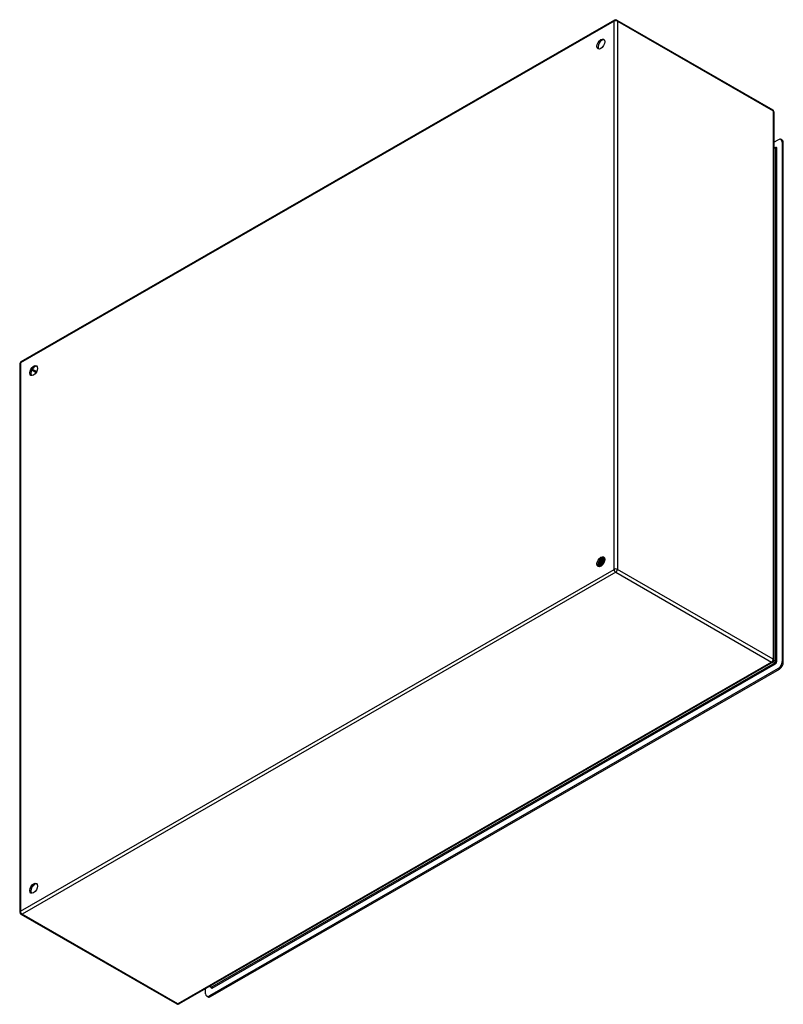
# Model space of a CAD drawing. Header units: inches. Extents: x 166.7 to 193.8, y 59.3 to 94.3.
import ezdxf

# ---------------------------------------------------------------- set-up
doc = ezdxf.new("R2010")
doc.units = ezdxf.units.IN
doc.header["$MEASUREMENT"] = 0
doc.layers.add('Visible Edges(ANSI)', color=7, linetype='Continuous', lineweight=25)
doc.layers.add('Visible Tangent Edges(ANSI)', color=7, linetype='Continuous', lineweight=25)

msp = doc.modelspace()

# ---------------------------------------------------------------- linework, layer by layer
at = {"layer": 'Visible Edges(ANSI)'}
for p, q in [((187.836, 94.299), (166.742, 82.151)), ((187.92, 94.299), (193.458, 91.11)), ((193.5, 91.037), (193.5, 71.553)), ((193.5, 89.952), (193.655, 90.041)), ((193.791, 90.029), (193.753, 90.051)), ((193.794, 89.96), (193.794, 71.498)), ((193.832, 71.476), (193.832, 89.938)), ((193.5, 89.784), (193.553, 89.753)), ((166.7, 82.078), (166.7, 62.595)), ((187.264, 74.935), (187.261, 74.937)), ((187.266, 74.921), (187.263, 74.922)), ((187.281, 74.977), (187.265, 74.968)), ((187.281, 74.942), (187.284, 74.94)), ((187.292, 75.048), (187.289, 75.049)), ((187.301, 74.901), (187.298, 74.902)), ((187.302, 74.916), (187.299, 74.917)), ((187.316, 74.957), (187.3, 74.948)), ((187.305, 75.076), (187.308, 75.075)), ((187.319, 74.923), (187.322, 74.922)), ((187.329, 75.032), (187.326, 75.033)), ((187.35, 74.937), (187.335, 74.928)), ((187.34, 74.896), (187.337, 74.898)), ((187.342, 75.06), (187.345, 75.059)), ((187.358, 74.905), (187.361, 74.903)), ((187.367, 75.016), (187.364, 75.018)), ((187.369, 74.904), (187.366, 74.906)), ((187.37, 75.177), (187.369, 75.177)), ((187.383, 74.916), (187.369, 74.908)), ((187.371, 75.16), (187.371, 75.142)), ((187.379, 75.045), (187.382, 75.044)), ((187.382, 74.915), (187.382, 74.915)), ((187.396, 75.185), (187.399, 75.184)), ((187.404, 75.001), (187.401, 75.002)), ((187.405, 75.161), (187.402, 75.162)), ((187.406, 75.14), (187.406, 75.122)), ((187.416, 75.03), (187.419, 75.028)), ((187.43, 75.168), (187.432, 75.167)), ((187.439, 75.18), (187.436, 75.182)), ((187.439, 75.145), (187.436, 75.146)), ((187.441, 74.985), (187.439, 74.986)), ((187.441, 75.12), (187.441, 75.102)), ((187.453, 75.014), (187.456, 75.013)), ((187.463, 75.152), (187.466, 75.15)), ((187.473, 75.129), (187.47, 75.13)), ((187.474, 75.16), (187.471, 75.162)), ((187.476, 75.1), (187.476, 75.081)), ((193.458, 71.48), (172.364, 59.333)), ((193.655, 71.257), (173.444, 59.618)), ((173.482, 59.596), (193.693, 71.235)), ((166.742, 62.522), (172.28, 59.333)), ((173.305, 59.699), (173.305, 59.875)), ((173.452, 59.959), (173.502, 59.93)), ((173.383, 59.587), (173.346, 59.608))]:
    msp.add_line(p, q, dxfattribs=at)
at = {"layer": 'Visible Edges(ANSI)', "flags": 128}
for points in [[(193.557, 89.752), (193.556, 89.752), (193.553, 89.753)], [(187.326, 75.033), (187.324, 75.029), (187.321, 75.025), (187.318, 75.021), (187.315, 75.017), (187.312, 75.013), (187.309, 75.01), (187.305, 75.006), (187.302, 75.002), (187.299, 74.999), (187.296, 74.996), (187.292, 74.993), (187.289, 74.989), (187.286, 74.987), (187.282, 74.984), (187.279, 74.981), (187.275, 74.978), (187.272, 74.976), (187.269, 74.974), (187.265, 74.971), (187.262, 74.969), (187.258, 74.967), (187.255, 74.966), (187.251, 74.964), (187.248, 74.963)], [(187.248, 74.96), (187.251, 74.961), (187.255, 74.963), (187.258, 74.964), (187.262, 74.966), (187.266, 74.968), (187.269, 74.971), (187.273, 74.973), (187.276, 74.975), (187.28, 74.978), (187.283, 74.981), (187.287, 74.984), (187.29, 74.987), (187.294, 74.99), (187.297, 74.993), (187.301, 74.997), (187.304, 75), (187.308, 75.004), (187.311, 75.007), (187.314, 75.011), (187.317, 75.015), (187.32, 75.019), (187.324, 75.024), (187.327, 75.028), (187.329, 75.032)], [(187.261, 74.937), (187.261, 74.937), (187.26, 74.937), (187.259, 74.936), (187.259, 74.936), (187.258, 74.936), (187.258, 74.936), (187.257, 74.936), (187.257, 74.936), (187.256, 74.936), (187.255, 74.936), (187.255, 74.936), (187.254, 74.936), (187.254, 74.936), (187.253, 74.936), (187.253, 74.936), (187.252, 74.936), (187.252, 74.936), (187.251, 74.936), (187.251, 74.936), (187.25, 74.936), (187.25, 74.936), (187.249, 74.936), (187.248, 74.936), (187.248, 74.936)], [(187.248, 74.935), (187.249, 74.935), (187.249, 74.935), (187.25, 74.935), (187.251, 74.935), (187.251, 74.935), (187.252, 74.935), (187.253, 74.935), (187.253, 74.935), (187.254, 74.935), (187.255, 74.935), (187.255, 74.935), (187.256, 74.935), (187.257, 74.935), (187.257, 74.935), (187.258, 74.935), (187.259, 74.935), (187.259, 74.935), (187.26, 74.935), (187.261, 74.935), (187.261, 74.935), (187.262, 74.935), (187.263, 74.935), (187.263, 74.935), (187.264, 74.935)], [(187.299, 74.917), (187.297, 74.917), (187.294, 74.916), (187.291, 74.916), (187.289, 74.916), (187.287, 74.916), (187.284, 74.916), (187.282, 74.917), (187.28, 74.917), (187.277, 74.917), (187.275, 74.918), (187.273, 74.918), (187.271, 74.919), (187.269, 74.92), (187.267, 74.921), (187.265, 74.922), (187.263, 74.923), (187.261, 74.924), (187.259, 74.925), (187.257, 74.927), (187.256, 74.928), (187.254, 74.93), (187.252, 74.931), (187.251, 74.933), (187.249, 74.935)], [(187.261, 74.937), (187.261, 74.938), (187.26, 74.939), (187.26, 74.94), (187.259, 74.941), (187.259, 74.942), (187.259, 74.943), (187.258, 74.944), (187.258, 74.945), (187.257, 74.946), (187.257, 74.947), (187.256, 74.948), (187.256, 74.949), (187.256, 74.95), (187.255, 74.951), (187.255, 74.952), (187.254, 74.953), (187.254, 74.954), (187.253, 74.955), (187.253, 74.956), (187.253, 74.957), (187.252, 74.958), (187.252, 74.959), (187.251, 74.96), (187.251, 74.961)], [(187.254, 75.003), (187.256, 75.004), (187.258, 75.006), (187.26, 75.007), (187.262, 75.009), (187.264, 75.01), (187.266, 75.012), (187.268, 75.014), (187.27, 75.015), (187.272, 75.017), (187.274, 75.019), (187.276, 75.021), (187.278, 75.023), (187.28, 75.025), (187.281, 75.027), (187.283, 75.029), (187.285, 75.031), (187.287, 75.033), (187.289, 75.035), (187.29, 75.037), (187.292, 75.04), (187.294, 75.042), (187.296, 75.044), (187.297, 75.047), (187.299, 75.049)], [(187.255, 75.006), (187.257, 75.008), (187.259, 75.009), (187.26, 75.011), (187.262, 75.012), (187.263, 75.014), (187.265, 75.016), (187.267, 75.017), (187.268, 75.019), (187.27, 75.02), (187.271, 75.022), (187.273, 75.024), (187.274, 75.026), (187.276, 75.027), (187.277, 75.029), (187.279, 75.031), (187.28, 75.033), (187.282, 75.035), (187.283, 75.036), (187.285, 75.038), (187.286, 75.04), (187.288, 75.042), (187.289, 75.044), (187.29, 75.046), (187.292, 75.048)], [(187.276, 74.953), (187.276, 74.953), (187.275, 74.954), (187.274, 74.954), (187.273, 74.954), (187.272, 74.955), (187.271, 74.955), (187.271, 74.956), (187.27, 74.956), (187.269, 74.957), (187.268, 74.957), (187.267, 74.958), (187.266, 74.958), (187.265, 74.958), (187.265, 74.959), (187.264, 74.959), (187.263, 74.96), (187.262, 74.96), (187.261, 74.961), (187.26, 74.961), (187.26, 74.962), (187.259, 74.962), (187.258, 74.963), (187.257, 74.963), (187.256, 74.963)], [(187.289, 75.049), (187.288, 75.048), (187.286, 75.046), (187.285, 75.044), (187.284, 75.042), (187.283, 75.041), (187.281, 75.039), (187.28, 75.037), (187.279, 75.036), (187.277, 75.034), (187.276, 75.033), (187.275, 75.031), (187.273, 75.029), (187.272, 75.028), (187.271, 75.026), (187.269, 75.025), (187.268, 75.023), (187.267, 75.022), (187.265, 75.02), (187.264, 75.019), (187.263, 75.017), (187.261, 75.016), (187.26, 75.015), (187.258, 75.013), (187.257, 75.012)], [(187.28, 74.943), (187.28, 74.943), (187.279, 74.943), (187.278, 74.942), (187.278, 74.942), (187.277, 74.942), (187.276, 74.941), (187.276, 74.941), (187.275, 74.941), (187.274, 74.94), (187.274, 74.94), (187.273, 74.94), (187.272, 74.939), (187.272, 74.939), (187.271, 74.939), (187.27, 74.938), (187.27, 74.938), (187.269, 74.938), (187.268, 74.937), (187.268, 74.937), (187.267, 74.936), (187.266, 74.936), (187.266, 74.936), (187.265, 74.935), (187.264, 74.935)], [(187.266, 74.921), (187.267, 74.92), (187.269, 74.919), (187.27, 74.919), (187.271, 74.918), (187.273, 74.918), (187.274, 74.917), (187.276, 74.917), (187.277, 74.916), (187.278, 74.916), (187.28, 74.916), (187.281, 74.915), (187.283, 74.915), (187.284, 74.915), (187.286, 74.915), (187.287, 74.915), (187.289, 74.915), (187.291, 74.915), (187.292, 74.915), (187.294, 74.915), (187.295, 74.915), (187.297, 74.915), (187.299, 74.915), (187.3, 74.915), (187.302, 74.916)], [(187.269, 74.97), (187.269, 74.969), (187.27, 74.968), (187.27, 74.967), (187.271, 74.966), (187.271, 74.964), (187.272, 74.963), (187.272, 74.962), (187.273, 74.961), (187.273, 74.96), (187.274, 74.958), (187.274, 74.957), (187.275, 74.956), (187.275, 74.955), (187.276, 74.954), (187.276, 74.953), (187.277, 74.951), (187.278, 74.95), (187.278, 74.949), (187.279, 74.948), (187.279, 74.947), (187.28, 74.945), (187.28, 74.944), (187.281, 74.943), (187.281, 74.942)], [(187.289, 75.049), (187.288, 75.05), (187.288, 75.05), (187.287, 75.05), (187.286, 75.051), (187.286, 75.051), (187.285, 75.051), (187.285, 75.052), (187.284, 75.052), (187.283, 75.053), (187.283, 75.053), (187.282, 75.053), (187.281, 75.054), (187.281, 75.054), (187.28, 75.054), (187.28, 75.055), (187.279, 75.055), (187.278, 75.055), (187.278, 75.056), (187.277, 75.056), (187.277, 75.057), (187.276, 75.057), (187.275, 75.057), (187.275, 75.058), (187.274, 75.058)], [(187.441, 74.986), (187.434, 74.989), (187.428, 74.992), (187.421, 74.995), (187.414, 74.998), (187.407, 75.001), (187.4, 75.005), (187.393, 75.008), (187.386, 75.011), (187.379, 75.014), (187.372, 75.017), (187.365, 75.02), (187.358, 75.023), (187.351, 75.026), (187.344, 75.029), (187.337, 75.032), (187.331, 75.035), (187.324, 75.038), (187.317, 75.041), (187.31, 75.044), (187.303, 75.048), (187.296, 75.051), (187.289, 75.054), (187.282, 75.057), (187.275, 75.06)], [(187.281, 74.977), (187.283, 74.979), (187.286, 74.98), (187.288, 74.982), (187.291, 74.984), (187.293, 74.985), (187.296, 74.987), (187.298, 74.989), (187.3, 74.991), (187.303, 74.993), (187.305, 74.995), (187.308, 74.998), (187.31, 75), (187.312, 75.002), (187.315, 75.005), (187.317, 75.007), (187.319, 75.01), (187.321, 75.013), (187.324, 75.015), (187.326, 75.018), (187.328, 75.021), (187.33, 75.024), (187.332, 75.027), (187.334, 75.03), (187.336, 75.033)], [(187.364, 75.018), (187.361, 75.013), (187.358, 75.009), (187.355, 75.004), (187.352, 75), (187.349, 74.996), (187.345, 74.992), (187.342, 74.988), (187.339, 74.984), (187.335, 74.981), (187.332, 74.977), (187.328, 74.973), (187.325, 74.97), (187.321, 74.967), (187.317, 74.964), (187.314, 74.961), (187.31, 74.958), (187.307, 74.956), (187.303, 74.953), (187.299, 74.951), (187.296, 74.949), (187.292, 74.947), (187.288, 74.945), (187.285, 74.943), (187.281, 74.942)], [(187.284, 74.94), (187.288, 74.942), (187.291, 74.944), (187.295, 74.945), (187.299, 74.947), (187.302, 74.95), (187.306, 74.952), (187.31, 74.954), (187.313, 74.957), (187.317, 74.96), (187.321, 74.963), (187.324, 74.966), (187.328, 74.969), (187.331, 74.972), (187.335, 74.976), (187.338, 74.979), (187.342, 74.983), (187.345, 74.987), (187.348, 74.991), (187.352, 74.995), (187.355, 74.999), (187.358, 75.003), (187.361, 75.007), (187.364, 75.012), (187.367, 75.016)], [(187.337, 74.898), (187.334, 74.897), (187.332, 74.897), (187.329, 74.896), (187.326, 74.896), (187.324, 74.896), (187.321, 74.896), (187.319, 74.896), (187.316, 74.897), (187.314, 74.897), (187.311, 74.897), (187.309, 74.898), (187.307, 74.899), (187.305, 74.899), (187.302, 74.9), (187.3, 74.901), (187.298, 74.902), (187.296, 74.904), (187.294, 74.905), (187.292, 74.906), (187.291, 74.908), (187.289, 74.909), (187.287, 74.911), (187.286, 74.913), (187.284, 74.915)], [(187.299, 74.917), (187.299, 74.918), (187.298, 74.919), (187.298, 74.92), (187.297, 74.921), (187.297, 74.922), (187.296, 74.923), (187.296, 74.924), (187.295, 74.925), (187.295, 74.926), (187.294, 74.927), (187.294, 74.929), (187.294, 74.93), (187.293, 74.931), (187.293, 74.932), (187.292, 74.933), (187.292, 74.934), (187.291, 74.935), (187.291, 74.936), (187.29, 74.937), (187.29, 74.938), (187.289, 74.939), (187.289, 74.94), (187.289, 74.941), (187.288, 74.942)], [(187.289, 75.086), (187.289, 75.085), (187.29, 75.085), (187.291, 75.084), (187.291, 75.084), (187.292, 75.084), (187.293, 75.083), (187.293, 75.083), (187.294, 75.082), (187.295, 75.082), (187.295, 75.082), (187.296, 75.081), (187.297, 75.081), (187.297, 75.08), (187.298, 75.08), (187.299, 75.08), (187.299, 75.079), (187.3, 75.079), (187.301, 75.078), (187.302, 75.078), (187.302, 75.078), (187.303, 75.077), (187.304, 75.077), (187.304, 75.076), (187.305, 75.076)], [(187.299, 75.049), (187.299, 75.049), (187.298, 75.049), (187.298, 75.049), (187.298, 75.049), (187.298, 75.049), (187.297, 75.049), (187.297, 75.049), (187.297, 75.049), (187.296, 75.049), (187.296, 75.049), (187.296, 75.049), (187.295, 75.049), (187.295, 75.049), (187.295, 75.048), (187.295, 75.048), (187.294, 75.048), (187.294, 75.048), (187.294, 75.048), (187.293, 75.048), (187.293, 75.048), (187.293, 75.048), (187.292, 75.048), (187.292, 75.048), (187.292, 75.048)], [(187.315, 74.932), (187.314, 74.933), (187.313, 74.933), (187.312, 74.934), (187.311, 74.934), (187.31, 74.935), (187.31, 74.935), (187.309, 74.936), (187.308, 74.936), (187.307, 74.937), (187.306, 74.937), (187.305, 74.938), (187.304, 74.938), (187.303, 74.939), (187.302, 74.939), (187.301, 74.94), (187.3, 74.94), (187.299, 74.941), (187.298, 74.941), (187.297, 74.942), (187.296, 74.942), (187.295, 74.943), (187.295, 74.943), (187.294, 74.944), (187.293, 74.944)], [(187.326, 75.033), (187.325, 75.034), (187.324, 75.035), (187.323, 75.035), (187.322, 75.036), (187.321, 75.037), (187.32, 75.037), (187.318, 75.038), (187.317, 75.039), (187.316, 75.039), (187.315, 75.04), (187.314, 75.04), (187.313, 75.041), (187.312, 75.042), (187.31, 75.042), (187.309, 75.043), (187.308, 75.044), (187.307, 75.044), (187.306, 75.045), (187.305, 75.046), (187.304, 75.046), (187.302, 75.047), (187.301, 75.048), (187.3, 75.048), (187.299, 75.049)], [(187.301, 74.901), (187.302, 74.9), (187.304, 74.899), (187.305, 74.899), (187.307, 74.898), (187.308, 74.897), (187.31, 74.897), (187.311, 74.896), (187.313, 74.896), (187.314, 74.896), (187.316, 74.895), (187.317, 74.895), (187.319, 74.895), (187.321, 74.895), (187.322, 74.895), (187.324, 74.895), (187.326, 74.894), (187.328, 74.895), (187.329, 74.895), (187.331, 74.895), (187.333, 74.895), (187.335, 74.895), (187.336, 74.895), (187.338, 74.896), (187.34, 74.896)], [(187.319, 74.924), (187.318, 74.924), (187.317, 74.924), (187.317, 74.923), (187.316, 74.923), (187.315, 74.922), (187.315, 74.922), (187.314, 74.922), (187.313, 74.921), (187.313, 74.921), (187.312, 74.921), (187.311, 74.92), (187.311, 74.92), (187.31, 74.92), (187.309, 74.919), (187.308, 74.919), (187.308, 74.918), (187.307, 74.918), (187.306, 74.918), (187.306, 74.917), (187.305, 74.917), (187.304, 74.917), (187.304, 74.916), (187.303, 74.916), (187.302, 74.916)], [(187.329, 75.141), (187.329, 75.139), (187.328, 75.136), (187.327, 75.133), (187.327, 75.13), (187.326, 75.127), (187.325, 75.125), (187.324, 75.122), (187.323, 75.119), (187.322, 75.116), (187.321, 75.114), (187.32, 75.111), (187.319, 75.108), (187.318, 75.105), (187.317, 75.103), (187.316, 75.1), (187.315, 75.097), (187.314, 75.095), (187.313, 75.092), (187.312, 75.089), (187.31, 75.086), (187.309, 75.084), (187.308, 75.081), (187.306, 75.079), (187.305, 75.076)], [(187.306, 74.952), (187.307, 74.951), (187.307, 74.949), (187.308, 74.948), (187.309, 74.947), (187.309, 74.946), (187.31, 74.945), (187.31, 74.943), (187.311, 74.942), (187.311, 74.941), (187.312, 74.94), (187.312, 74.939), (187.313, 74.938), (187.313, 74.936), (187.314, 74.935), (187.314, 74.934), (187.315, 74.933), (187.315, 74.932), (187.316, 74.93), (187.317, 74.929), (187.317, 74.928), (187.318, 74.927), (187.318, 74.926), (187.319, 74.924), (187.319, 74.923)], [(187.308, 75.075), (187.309, 75.077), (187.311, 75.08), (187.312, 75.083), (187.314, 75.086), (187.315, 75.089), (187.316, 75.092), (187.318, 75.095), (187.319, 75.098), (187.32, 75.101), (187.321, 75.104), (187.322, 75.107), (187.323, 75.11), (187.324, 75.113), (187.325, 75.116), (187.326, 75.119), (187.327, 75.122), (187.328, 75.125), (187.329, 75.128), (187.33, 75.131), (187.331, 75.134), (187.331, 75.137), (187.332, 75.14), (187.333, 75.143), (187.333, 75.146)], [(187.308, 75.075), (187.308, 75.075), (187.309, 75.075), (187.309, 75.075), (187.309, 75.075), (187.309, 75.075), (187.31, 75.075), (187.31, 75.075), (187.31, 75.075), (187.311, 75.075), (187.311, 75.075), (187.311, 75.075), (187.311, 75.075), (187.312, 75.075), (187.312, 75.075), (187.312, 75.076), (187.313, 75.076), (187.313, 75.076), (187.313, 75.076), (187.313, 75.076), (187.314, 75.076), (187.314, 75.076), (187.314, 75.076), (187.314, 75.076), (187.315, 75.076)], [(187.315, 75.076), (187.316, 75.079), (187.317, 75.082), (187.319, 75.085), (187.32, 75.088), (187.321, 75.091), (187.323, 75.094), (187.324, 75.097), (187.325, 75.1), (187.326, 75.103), (187.327, 75.106), (187.328, 75.109), (187.329, 75.112), (187.33, 75.115), (187.331, 75.118), (187.331, 75.121), (187.332, 75.124), (187.333, 75.127), (187.333, 75.13), (187.334, 75.133), (187.334, 75.136), (187.335, 75.139), (187.335, 75.142), (187.336, 75.145), (187.336, 75.148)], [(187.315, 75.076), (187.316, 75.075), (187.317, 75.075), (187.318, 75.074), (187.319, 75.073), (187.32, 75.073), (187.322, 75.072), (187.323, 75.071), (187.324, 75.071), (187.325, 75.07), (187.326, 75.069), (187.327, 75.069), (187.328, 75.068), (187.33, 75.067), (187.331, 75.067), (187.332, 75.066), (187.333, 75.066), (187.334, 75.065), (187.335, 75.064), (187.336, 75.064), (187.338, 75.063), (187.339, 75.062), (187.34, 75.062), (187.341, 75.061), (187.342, 75.06)], [(187.316, 74.957), (187.318, 74.959), (187.321, 74.96), (187.323, 74.962), (187.326, 74.964), (187.328, 74.966), (187.331, 74.968), (187.334, 74.97), (187.336, 74.972), (187.339, 74.974), (187.341, 74.977), (187.344, 74.979), (187.346, 74.981), (187.349, 74.984), (187.351, 74.987), (187.353, 74.989), (187.356, 74.992), (187.358, 74.995), (187.36, 74.998), (187.363, 75.001), (187.365, 75.004), (187.367, 75.007), (187.369, 75.01), (187.371, 75.013), (187.373, 75.016)], [(187.401, 75.002), (187.399, 74.997), (187.396, 74.993), (187.393, 74.988), (187.39, 74.984), (187.386, 74.98), (187.383, 74.976), (187.38, 74.972), (187.377, 74.968), (187.373, 74.964), (187.37, 74.96), (187.366, 74.957), (187.363, 74.953), (187.359, 74.95), (187.356, 74.947), (187.352, 74.944), (187.348, 74.941), (187.345, 74.938), (187.341, 74.936), (187.337, 74.933), (187.334, 74.931), (187.33, 74.929), (187.327, 74.927), (187.323, 74.925), (187.319, 74.923)], [(187.333, 74.882), (187.332, 74.883), (187.331, 74.883), (187.331, 74.884), (187.33, 74.884), (187.33, 74.885), (187.329, 74.885), (187.328, 74.885), (187.328, 74.886), (187.327, 74.886), (187.327, 74.887), (187.326, 74.887), (187.325, 74.888), (187.325, 74.888), (187.324, 74.889), (187.324, 74.89), (187.323, 74.89), (187.323, 74.891), (187.322, 74.891), (187.321, 74.892), (187.321, 74.892), (187.32, 74.893), (187.32, 74.894), (187.319, 74.894), (187.319, 74.895)], [(187.322, 74.922), (187.326, 74.923), (187.33, 74.925), (187.333, 74.927), (187.337, 74.929), (187.341, 74.932), (187.344, 74.934), (187.348, 74.937), (187.352, 74.939), (187.355, 74.942), (187.359, 74.945), (187.362, 74.949), (187.366, 74.952), (187.369, 74.955), (187.373, 74.959), (187.376, 74.963), (187.38, 74.966), (187.383, 74.97), (187.386, 74.974), (187.389, 74.979), (187.393, 74.983), (187.396, 74.987), (187.399, 74.992), (187.402, 74.996), (187.404, 75.001)], [(187.337, 74.898), (187.337, 74.899), (187.336, 74.9), (187.336, 74.901), (187.335, 74.902), (187.335, 74.903), (187.334, 74.904), (187.334, 74.905), (187.333, 74.906), (187.333, 74.907), (187.332, 74.908), (187.332, 74.909), (187.331, 74.91), (187.331, 74.911), (187.33, 74.912), (187.33, 74.914), (187.329, 74.915), (187.329, 74.916), (187.328, 74.917), (187.328, 74.918), (187.327, 74.919), (187.327, 74.92), (187.326, 74.921), (187.326, 74.922), (187.325, 74.923)], [(187.336, 75.033), (187.336, 75.033), (187.336, 75.033), (187.335, 75.033), (187.335, 75.033), (187.335, 75.033), (187.335, 75.033), (187.334, 75.033), (187.334, 75.032), (187.334, 75.032), (187.333, 75.032), (187.333, 75.032), (187.333, 75.032), (187.333, 75.032), (187.332, 75.032), (187.332, 75.032), (187.332, 75.032), (187.331, 75.032), (187.331, 75.032), (187.331, 75.032), (187.331, 75.032), (187.33, 75.032), (187.33, 75.032), (187.33, 75.032), (187.329, 75.032)], [(187.354, 74.912), (187.353, 74.913), (187.352, 74.913), (187.351, 74.914), (187.35, 74.914), (187.349, 74.915), (187.348, 74.915), (187.347, 74.916), (187.346, 74.916), (187.345, 74.917), (187.344, 74.918), (187.343, 74.918), (187.342, 74.919), (187.341, 74.919), (187.34, 74.92), (187.338, 74.92), (187.337, 74.921), (187.336, 74.921), (187.335, 74.922), (187.334, 74.922), (187.333, 74.923), (187.332, 74.923), (187.331, 74.924), (187.33, 74.924), (187.329, 74.925)], [(187.364, 75.018), (187.363, 75.018), (187.362, 75.019), (187.36, 75.019), (187.359, 75.02), (187.358, 75.021), (187.357, 75.021), (187.356, 75.022), (187.355, 75.023), (187.354, 75.023), (187.352, 75.024), (187.351, 75.024), (187.35, 75.025), (187.349, 75.026), (187.348, 75.026), (187.347, 75.027), (187.345, 75.028), (187.344, 75.028), (187.343, 75.029), (187.342, 75.029), (187.341, 75.03), (187.34, 75.031), (187.338, 75.031), (187.337, 75.032), (187.336, 75.033)], [(187.357, 74.905), (187.357, 74.905), (187.356, 74.904), (187.355, 74.904), (187.354, 74.904), (187.354, 74.903), (187.353, 74.903), (187.352, 74.903), (187.352, 74.902), (187.351, 74.902), (187.35, 74.901), (187.349, 74.901), (187.349, 74.901), (187.348, 74.9), (187.347, 74.9), (187.347, 74.9), (187.346, 74.899), (187.345, 74.899), (187.344, 74.898), (187.344, 74.898), (187.343, 74.898), (187.342, 74.897), (187.342, 74.897), (187.341, 74.897), (187.34, 74.896)], [(187.368, 75.176), (187.368, 75.172), (187.368, 75.167), (187.368, 75.163), (187.368, 75.158), (187.368, 75.153), (187.368, 75.149), (187.368, 75.144), (187.367, 75.139), (187.366, 75.134), (187.366, 75.129), (187.365, 75.124), (187.364, 75.12), (187.362, 75.115), (187.361, 75.11), (187.36, 75.105), (187.358, 75.1), (187.357, 75.095), (187.355, 75.09), (187.353, 75.085), (187.351, 75.08), (187.349, 75.075), (187.347, 75.07), (187.345, 75.065), (187.342, 75.06)], [(187.344, 74.933), (187.345, 74.932), (187.345, 74.931), (187.346, 74.93), (187.346, 74.929), (187.347, 74.927), (187.347, 74.926), (187.348, 74.925), (187.348, 74.924), (187.349, 74.923), (187.35, 74.921), (187.35, 74.92), (187.351, 74.919), (187.351, 74.918), (187.352, 74.917), (187.352, 74.915), (187.353, 74.914), (187.354, 74.913), (187.354, 74.912), (187.355, 74.911), (187.355, 74.91), (187.356, 74.908), (187.356, 74.907), (187.357, 74.906), (187.358, 74.905)], [(187.345, 75.059), (187.348, 75.064), (187.35, 75.069), (187.352, 75.074), (187.354, 75.079), (187.356, 75.084), (187.358, 75.089), (187.36, 75.094), (187.361, 75.099), (187.363, 75.104), (187.364, 75.109), (187.366, 75.114), (187.367, 75.119), (187.368, 75.125), (187.369, 75.13), (187.369, 75.134), (187.37, 75.139), (187.371, 75.144), (187.371, 75.149), (187.371, 75.154), (187.371, 75.159), (187.371, 75.163), (187.371, 75.168), (187.371, 75.172), (187.37, 75.177)], [(187.345, 75.059), (187.345, 75.059), (187.346, 75.059), (187.346, 75.059), (187.346, 75.059), (187.346, 75.059), (187.347, 75.059), (187.347, 75.059), (187.347, 75.059), (187.348, 75.059), (187.348, 75.06), (187.348, 75.06), (187.348, 75.06), (187.349, 75.06), (187.349, 75.06), (187.349, 75.06), (187.349, 75.06), (187.35, 75.06), (187.35, 75.06), (187.35, 75.06), (187.35, 75.06), (187.351, 75.06), (187.351, 75.06), (187.351, 75.06), (187.351, 75.06)], [(187.35, 74.937), (187.353, 74.939), (187.356, 74.94), (187.359, 74.942), (187.361, 74.944), (187.364, 74.946), (187.367, 74.948), (187.369, 74.951), (187.372, 74.953), (187.374, 74.955), (187.377, 74.958), (187.38, 74.96), (187.382, 74.963), (187.385, 74.966), (187.387, 74.968), (187.39, 74.971), (187.392, 74.974), (187.395, 74.977), (187.397, 74.98), (187.399, 74.983), (187.402, 74.986), (187.404, 74.99), (187.406, 74.993), (187.408, 74.996), (187.41, 75)], [(187.351, 75.06), (187.353, 75.063), (187.354, 75.067), (187.356, 75.07), (187.357, 75.073), (187.359, 75.077), (187.36, 75.08), (187.361, 75.084), (187.362, 75.087), (187.363, 75.091), (187.364, 75.094), (187.365, 75.098), (187.366, 75.101), (187.367, 75.105), (187.368, 75.108), (187.368, 75.112), (187.369, 75.115), (187.37, 75.118), (187.37, 75.122), (187.37, 75.125), (187.371, 75.129), (187.371, 75.132), (187.371, 75.135), (187.371, 75.138), (187.371, 75.142)], [(187.351, 75.06), (187.353, 75.059), (187.354, 75.059), (187.355, 75.058), (187.356, 75.057), (187.357, 75.057), (187.358, 75.056), (187.359, 75.055), (187.361, 75.055), (187.362, 75.054), (187.363, 75.054), (187.364, 75.053), (187.365, 75.052), (187.366, 75.052), (187.368, 75.051), (187.369, 75.05), (187.37, 75.05), (187.371, 75.049), (187.372, 75.049), (187.373, 75.048), (187.375, 75.047), (187.376, 75.047), (187.377, 75.046), (187.378, 75.046), (187.379, 75.045)], [(187.439, 74.986), (187.436, 74.982), (187.433, 74.977), (187.43, 74.972), (187.427, 74.968), (187.424, 74.964), (187.421, 74.96), (187.418, 74.955), (187.415, 74.951), (187.411, 74.947), (187.408, 74.944), (187.404, 74.94), (187.401, 74.936), (187.397, 74.933), (187.394, 74.93), (187.39, 74.927), (187.387, 74.924), (187.383, 74.921), (187.379, 74.918), (187.376, 74.915), (187.372, 74.913), (187.368, 74.911), (187.365, 74.909), (187.361, 74.907), (187.358, 74.905)], [(187.361, 74.903), (187.362, 74.904), (187.363, 74.905), (187.365, 74.905), (187.366, 74.906), (187.367, 74.907), (187.369, 74.907), (187.37, 74.908), (187.371, 74.909), (187.373, 74.91), (187.374, 74.911), (187.375, 74.912), (187.377, 74.912), (187.378, 74.913), (187.379, 74.914), (187.381, 74.915), (187.382, 74.916), (187.383, 74.917), (187.385, 74.918), (187.386, 74.919), (187.387, 74.92), (187.389, 74.921), (187.39, 74.922), (187.391, 74.923), (187.393, 74.925)], [(187.364, 74.901), (187.364, 74.901), (187.364, 74.901), (187.364, 74.901), (187.364, 74.901), (187.364, 74.902), (187.364, 74.902), (187.364, 74.902), (187.364, 74.902), (187.364, 74.902), (187.364, 74.902), (187.364, 74.902), (187.363, 74.903), (187.363, 74.903), (187.363, 74.903), (187.363, 74.903), (187.363, 74.903), (187.363, 74.903), (187.363, 74.903), (187.363, 74.904), (187.363, 74.904), (187.363, 74.904), (187.363, 74.904), (187.363, 74.904), (187.363, 74.904)], [(187.373, 75.016), (187.373, 75.016), (187.373, 75.016), (187.373, 75.016), (187.372, 75.016), (187.372, 75.016), (187.372, 75.016), (187.371, 75.016), (187.371, 75.016), (187.371, 75.016), (187.371, 75.016), (187.37, 75.016), (187.37, 75.016), (187.37, 75.016), (187.37, 75.016), (187.369, 75.016), (187.369, 75.016), (187.369, 75.016), (187.369, 75.016), (187.368, 75.016), (187.368, 75.016), (187.368, 75.016), (187.368, 75.016), (187.367, 75.016), (187.367, 75.016)], [(187.399, 75.162), (187.398, 75.162), (187.397, 75.163), (187.395, 75.163), (187.394, 75.164), (187.393, 75.165), (187.392, 75.165), (187.391, 75.166), (187.39, 75.166), (187.388, 75.167), (187.387, 75.168), (187.386, 75.168), (187.385, 75.169), (187.384, 75.17), (187.382, 75.17), (187.381, 75.171), (187.38, 75.171), (187.379, 75.172), (187.378, 75.173), (187.376, 75.173), (187.375, 75.174), (187.374, 75.174), (187.373, 75.175), (187.372, 75.176), (187.37, 75.176)], [(187.402, 75.162), (187.401, 75.162), (187.399, 75.162), (187.398, 75.161), (187.397, 75.161), (187.395, 75.161), (187.394, 75.161), (187.393, 75.161), (187.392, 75.16), (187.39, 75.16), (187.389, 75.16), (187.388, 75.16), (187.387, 75.159), (187.385, 75.159), (187.384, 75.159), (187.383, 75.159), (187.381, 75.159), (187.38, 75.158), (187.379, 75.158), (187.378, 75.158), (187.376, 75.158), (187.375, 75.157), (187.374, 75.157), (187.373, 75.157), (187.371, 75.157)], [(187.401, 75.002), (187.4, 75.002), (187.399, 75.003), (187.398, 75.004), (187.397, 75.004), (187.396, 75.005), (187.394, 75.005), (187.393, 75.006), (187.392, 75.007), (187.391, 75.007), (187.39, 75.008), (187.389, 75.008), (187.387, 75.009), (187.386, 75.01), (187.385, 75.01), (187.384, 75.011), (187.383, 75.011), (187.381, 75.012), (187.38, 75.013), (187.379, 75.013), (187.378, 75.014), (187.377, 75.014), (187.376, 75.015), (187.374, 75.016), (187.373, 75.016)], [(187.376, 75.182), (187.377, 75.182), (187.378, 75.182), (187.379, 75.182), (187.38, 75.182), (187.38, 75.183), (187.381, 75.183), (187.382, 75.183), (187.383, 75.183), (187.384, 75.183), (187.384, 75.183), (187.385, 75.183), (187.386, 75.183), (187.387, 75.184), (187.388, 75.184), (187.389, 75.184), (187.389, 75.184), (187.39, 75.184), (187.391, 75.184), (187.392, 75.184), (187.393, 75.185), (187.394, 75.185), (187.394, 75.185), (187.395, 75.185), (187.396, 75.185)], [(187.402, 75.162), (187.402, 75.158), (187.403, 75.153), (187.403, 75.149), (187.403, 75.144), (187.403, 75.14), (187.403, 75.135), (187.403, 75.13), (187.403, 75.125), (187.402, 75.12), (187.401, 75.115), (187.401, 75.11), (187.4, 75.105), (187.399, 75.1), (187.397, 75.095), (187.396, 75.09), (187.395, 75.085), (187.393, 75.08), (187.392, 75.075), (187.39, 75.07), (187.388, 75.065), (187.386, 75.06), (187.384, 75.055), (187.382, 75.05), (187.379, 75.045)], [(187.382, 75.044), (187.385, 75.049), (187.387, 75.054), (187.389, 75.059), (187.391, 75.064), (187.393, 75.069), (187.394, 75.074), (187.396, 75.079), (187.398, 75.084), (187.399, 75.089), (187.4, 75.094), (187.401, 75.099), (187.403, 75.104), (187.403, 75.109), (187.404, 75.114), (187.405, 75.119), (187.405, 75.124), (187.406, 75.129), (187.406, 75.134), (187.406, 75.138), (187.406, 75.143), (187.406, 75.148), (187.406, 75.152), (187.405, 75.156), (187.405, 75.161)], [(187.382, 75.044), (187.382, 75.044), (187.383, 75.044), (187.383, 75.044), (187.383, 75.044), (187.383, 75.044), (187.384, 75.044), (187.384, 75.044), (187.384, 75.044), (187.384, 75.044), (187.385, 75.044), (187.385, 75.044), (187.385, 75.044), (187.385, 75.044), (187.386, 75.044), (187.386, 75.044), (187.386, 75.044), (187.386, 75.044), (187.387, 75.044), (187.387, 75.044), (187.387, 75.044), (187.387, 75.044), (187.388, 75.044), (187.388, 75.044), (187.388, 75.044)], [(187.388, 75.044), (187.389, 75.047), (187.391, 75.05), (187.392, 75.054), (187.393, 75.057), (187.395, 75.06), (187.396, 75.063), (187.397, 75.067), (187.398, 75.07), (187.399, 75.073), (187.4, 75.077), (187.401, 75.08), (187.401, 75.083), (187.402, 75.087), (187.403, 75.09), (187.403, 75.093), (187.404, 75.096), (187.405, 75.1), (187.405, 75.103), (187.405, 75.106), (187.406, 75.109), (187.406, 75.112), (187.406, 75.115), (187.406, 75.118), (187.406, 75.122)], [(187.388, 75.044), (187.389, 75.043), (187.39, 75.043), (187.392, 75.042), (187.393, 75.041), (187.394, 75.041), (187.395, 75.04), (187.396, 75.04), (187.397, 75.039), (187.399, 75.038), (187.4, 75.038), (187.401, 75.037), (187.402, 75.037), (187.403, 75.036), (187.404, 75.035), (187.406, 75.035), (187.407, 75.034), (187.408, 75.034), (187.409, 75.033), (187.41, 75.032), (187.411, 75.032), (187.413, 75.031), (187.414, 75.031), (187.415, 75.03), (187.416, 75.03)], [(187.393, 75.192), (187.393, 75.191), (187.394, 75.191), (187.394, 75.191), (187.394, 75.191), (187.394, 75.19), (187.394, 75.19), (187.394, 75.19), (187.394, 75.19), (187.394, 75.189), (187.394, 75.189), (187.395, 75.189), (187.395, 75.188), (187.395, 75.188), (187.395, 75.188), (187.395, 75.188), (187.395, 75.187), (187.395, 75.187), (187.395, 75.187), (187.396, 75.187), (187.396, 75.186), (187.396, 75.186), (187.396, 75.186), (187.396, 75.185), (187.396, 75.185)], [(187.399, 75.184), (187.399, 75.184), (187.398, 75.185), (187.398, 75.185), (187.398, 75.185), (187.398, 75.186), (187.398, 75.186), (187.398, 75.186), (187.398, 75.187), (187.397, 75.187), (187.397, 75.188), (187.397, 75.188), (187.397, 75.188), (187.397, 75.189), (187.397, 75.189), (187.396, 75.189), (187.396, 75.19), (187.396, 75.19), (187.396, 75.19), (187.396, 75.191), (187.396, 75.191), (187.395, 75.192), (187.395, 75.192), (187.395, 75.192), (187.395, 75.193)], [(187.399, 75.184), (187.399, 75.183), (187.399, 75.182), (187.399, 75.181), (187.399, 75.18), (187.399, 75.179), (187.399, 75.179), (187.399, 75.178), (187.399, 75.177), (187.399, 75.176), (187.399, 75.175), (187.399, 75.174), (187.399, 75.173), (187.399, 75.173), (187.399, 75.172), (187.399, 75.171), (187.399, 75.17), (187.399, 75.169), (187.398, 75.168), (187.398, 75.167), (187.398, 75.166), (187.398, 75.166), (187.398, 75.165), (187.398, 75.164), (187.398, 75.163)], [(187.398, 75.163), (187.4, 75.163), (187.401, 75.163), (187.402, 75.164), (187.404, 75.164), (187.405, 75.164), (187.406, 75.164), (187.407, 75.164), (187.409, 75.165), (187.41, 75.165), (187.411, 75.165), (187.413, 75.165), (187.414, 75.166), (187.415, 75.166), (187.417, 75.166), (187.418, 75.166), (187.419, 75.167), (187.42, 75.167), (187.422, 75.167), (187.423, 75.167), (187.424, 75.168), (187.426, 75.168), (187.427, 75.168), (187.428, 75.168), (187.43, 75.168)], [(187.41, 75), (187.41, 75), (187.41, 75), (187.41, 75), (187.409, 75), (187.409, 75), (187.409, 75), (187.409, 75), (187.408, 75), (187.408, 75), (187.408, 75), (187.408, 75), (187.407, 75), (187.407, 75), (187.407, 75), (187.407, 75), (187.406, 75), (187.406, 75), (187.406, 75), (187.406, 75), (187.405, 75.001), (187.405, 75.001), (187.405, 75.001), (187.405, 75.001), (187.404, 75.001)], [(187.431, 75.145), (187.43, 75.146), (187.429, 75.146), (187.428, 75.147), (187.427, 75.147), (187.426, 75.148), (187.425, 75.148), (187.423, 75.149), (187.422, 75.15), (187.421, 75.15), (187.42, 75.151), (187.419, 75.151), (187.418, 75.152), (187.417, 75.152), (187.416, 75.153), (187.415, 75.154), (187.414, 75.154), (187.413, 75.155), (187.411, 75.155), (187.41, 75.156), (187.409, 75.156), (187.408, 75.157), (187.407, 75.157), (187.406, 75.158), (187.405, 75.159)], [(187.436, 75.146), (187.435, 75.146), (187.434, 75.146), (187.432, 75.145), (187.431, 75.145), (187.43, 75.145), (187.429, 75.145), (187.427, 75.144), (187.426, 75.144), (187.425, 75.144), (187.424, 75.144), (187.422, 75.143), (187.421, 75.143), (187.42, 75.143), (187.419, 75.143), (187.417, 75.142), (187.416, 75.142), (187.415, 75.142), (187.414, 75.142), (187.412, 75.142), (187.411, 75.141), (187.41, 75.141), (187.409, 75.141), (187.407, 75.141), (187.406, 75.14)], [(187.407, 75.198), (187.408, 75.197), (187.41, 75.196), (187.411, 75.195), (187.412, 75.194), (187.413, 75.193), (187.414, 75.192), (187.415, 75.191), (187.416, 75.19), (187.417, 75.189), (187.418, 75.188), (187.419, 75.186), (187.42, 75.185), (187.421, 75.184), (187.422, 75.183), (187.423, 75.181), (187.424, 75.18), (187.424, 75.179), (187.425, 75.177), (187.426, 75.176), (187.427, 75.174), (187.427, 75.173), (187.428, 75.172), (187.429, 75.17), (187.43, 75.168)], [(187.432, 75.167), (187.431, 75.169), (187.431, 75.17), (187.43, 75.172), (187.429, 75.174), (187.428, 75.175), (187.427, 75.177), (187.427, 75.178), (187.426, 75.18), (187.425, 75.181), (187.424, 75.182), (187.423, 75.184), (187.422, 75.185), (187.421, 75.186), (187.42, 75.188), (187.419, 75.189), (187.417, 75.19), (187.416, 75.191), (187.415, 75.192), (187.414, 75.193), (187.413, 75.194), (187.411, 75.195), (187.41, 75.196), (187.409, 75.197), (187.408, 75.198)], [(187.439, 74.986), (187.438, 74.987), (187.436, 74.987), (187.435, 74.988), (187.434, 74.988), (187.433, 74.989), (187.432, 74.99), (187.431, 74.99), (187.429, 74.991), (187.428, 74.991), (187.427, 74.992), (187.426, 74.992), (187.425, 74.993), (187.423, 74.994), (187.422, 74.994), (187.421, 74.995), (187.42, 74.995), (187.419, 74.996), (187.417, 74.996), (187.416, 74.997), (187.415, 74.998), (187.414, 74.998), (187.413, 74.999), (187.412, 74.999), (187.41, 75)], [(187.436, 75.146), (187.437, 75.142), (187.437, 75.137), (187.438, 75.133), (187.438, 75.129), (187.438, 75.124), (187.438, 75.119), (187.438, 75.115), (187.438, 75.11), (187.437, 75.105), (187.437, 75.1), (187.436, 75.095), (187.435, 75.09), (187.434, 75.085), (187.433, 75.08), (187.432, 75.075), (187.431, 75.07), (187.429, 75.065), (187.428, 75.06), (187.426, 75.055), (187.424, 75.05), (187.423, 75.045), (187.421, 75.04), (187.418, 75.035), (187.416, 75.03)], [(187.419, 75.189), (187.421, 75.188), (187.423, 75.187), (187.426, 75.187), (187.428, 75.186), (187.43, 75.185), (187.432, 75.184), (187.435, 75.183), (187.437, 75.182), (187.439, 75.18), (187.441, 75.179), (187.443, 75.178), (187.445, 75.176), (187.446, 75.174), (187.448, 75.173), (187.45, 75.171), (187.452, 75.169), (187.453, 75.167), (187.455, 75.165), (187.456, 75.163), (187.458, 75.161), (187.459, 75.159), (187.46, 75.156), (187.462, 75.154), (187.463, 75.152)], [(187.419, 75.028), (187.421, 75.033), (187.424, 75.038), (187.426, 75.043), (187.427, 75.048), (187.429, 75.053), (187.431, 75.059), (187.432, 75.064), (187.434, 75.069), (187.435, 75.074), (187.436, 75.079), (187.437, 75.084), (187.438, 75.089), (187.439, 75.094), (187.44, 75.099), (187.44, 75.104), (187.441, 75.108), (187.441, 75.113), (187.441, 75.118), (187.441, 75.123), (187.441, 75.127), (187.44, 75.132), (187.44, 75.136), (187.439, 75.141), (187.439, 75.145)], [(187.419, 75.028), (187.419, 75.028), (187.42, 75.028), (187.42, 75.028), (187.42, 75.028), (187.42, 75.028), (187.421, 75.028), (187.421, 75.028), (187.421, 75.028), (187.421, 75.028), (187.421, 75.028), (187.422, 75.028), (187.422, 75.028), (187.422, 75.028), (187.422, 75.028), (187.423, 75.028), (187.423, 75.028), (187.423, 75.028), (187.423, 75.028), (187.424, 75.028), (187.424, 75.028), (187.424, 75.028), (187.424, 75.028), (187.424, 75.028), (187.425, 75.028)], [(187.425, 75.028), (187.426, 75.031), (187.427, 75.034), (187.428, 75.037), (187.429, 75.04), (187.431, 75.043), (187.432, 75.046), (187.433, 75.05), (187.434, 75.053), (187.434, 75.056), (187.435, 75.059), (187.436, 75.062), (187.437, 75.065), (187.437, 75.068), (187.438, 75.071), (187.439, 75.075), (187.439, 75.078), (187.439, 75.081), (187.44, 75.084), (187.44, 75.087), (187.44, 75.09), (187.441, 75.093), (187.441, 75.096), (187.441, 75.099), (187.441, 75.101)], [(187.425, 75.028), (187.426, 75.027), (187.427, 75.027), (187.428, 75.026), (187.429, 75.025), (187.431, 75.025), (187.432, 75.024), (187.433, 75.024), (187.434, 75.023), (187.435, 75.023), (187.436, 75.022), (187.438, 75.021), (187.439, 75.021), (187.44, 75.02), (187.441, 75.02), (187.442, 75.019), (187.444, 75.019), (187.445, 75.018), (187.446, 75.018), (187.447, 75.017), (187.448, 75.016), (187.45, 75.016), (187.451, 75.015), (187.452, 75.015), (187.453, 75.014)], [(187.432, 75.167), (187.432, 75.166), (187.432, 75.165), (187.432, 75.164), (187.432, 75.164), (187.432, 75.163), (187.432, 75.162), (187.432, 75.161), (187.432, 75.16), (187.432, 75.159), (187.432, 75.158), (187.432, 75.157), (187.432, 75.156), (187.432, 75.156), (187.432, 75.155), (187.432, 75.154), (187.432, 75.153), (187.432, 75.152), (187.432, 75.151), (187.432, 75.15), (187.432, 75.149), (187.432, 75.148), (187.432, 75.147), (187.432, 75.147), (187.432, 75.146)], [(187.432, 75.146), (187.433, 75.146), (187.435, 75.146), (187.436, 75.146), (187.437, 75.147), (187.438, 75.147), (187.44, 75.147), (187.441, 75.147), (187.442, 75.148), (187.444, 75.148), (187.445, 75.148), (187.446, 75.148), (187.447, 75.149), (187.449, 75.149), (187.45, 75.149), (187.451, 75.149), (187.453, 75.15), (187.454, 75.15), (187.455, 75.15), (187.456, 75.15), (187.458, 75.151), (187.459, 75.151), (187.46, 75.151), (187.462, 75.151), (187.463, 75.152)], [(187.466, 75.15), (187.465, 75.152), (187.464, 75.154), (187.463, 75.155), (187.462, 75.157), (187.461, 75.158), (187.46, 75.16), (187.459, 75.161), (187.458, 75.163), (187.457, 75.164), (187.456, 75.165), (187.455, 75.167), (187.454, 75.168), (187.453, 75.169), (187.452, 75.17), (187.451, 75.171), (187.449, 75.173), (187.448, 75.174), (187.447, 75.175), (187.446, 75.176), (187.444, 75.177), (187.443, 75.178), (187.442, 75.179), (187.44, 75.179), (187.439, 75.18)], [(187.463, 75.128), (187.462, 75.129), (187.461, 75.129), (187.46, 75.13), (187.459, 75.131), (187.458, 75.131), (187.457, 75.132), (187.456, 75.132), (187.455, 75.133), (187.454, 75.133), (187.453, 75.134), (187.452, 75.134), (187.451, 75.135), (187.45, 75.135), (187.449, 75.136), (187.448, 75.136), (187.447, 75.137), (187.446, 75.137), (187.445, 75.138), (187.444, 75.138), (187.443, 75.139), (187.442, 75.139), (187.441, 75.14), (187.44, 75.14), (187.439, 75.141)], [(187.47, 75.13), (187.469, 75.13), (187.468, 75.129), (187.466, 75.129), (187.465, 75.129), (187.464, 75.129), (187.463, 75.128), (187.462, 75.128), (187.46, 75.128), (187.459, 75.128), (187.458, 75.127), (187.457, 75.127), (187.455, 75.127), (187.454, 75.127), (187.453, 75.126), (187.452, 75.126), (187.451, 75.126), (187.449, 75.126), (187.448, 75.125), (187.447, 75.125), (187.446, 75.125), (187.444, 75.125), (187.443, 75.124), (187.442, 75.124), (187.441, 75.124)], [(187.453, 75.169), (187.455, 75.168), (187.456, 75.168), (187.458, 75.167), (187.459, 75.167), (187.461, 75.167), (187.462, 75.166), (187.463, 75.165), (187.465, 75.165), (187.466, 75.164), (187.468, 75.164), (187.469, 75.163), (187.47, 75.162), (187.471, 75.162), (187.473, 75.161), (187.474, 75.16), (187.475, 75.159), (187.476, 75.158), (187.478, 75.157), (187.479, 75.156), (187.48, 75.155), (187.481, 75.154), (187.482, 75.153), (187.483, 75.152), (187.484, 75.151)], [(187.47, 75.13), (187.471, 75.126), (187.472, 75.122), (187.472, 75.117), (187.472, 75.113), (187.473, 75.108), (187.473, 75.104), (187.473, 75.099), (187.473, 75.094), (187.472, 75.089), (187.472, 75.085), (187.472, 75.08), (187.471, 75.075), (187.47, 75.07), (187.469, 75.065), (187.468, 75.06), (187.467, 75.055), (187.466, 75.05), (187.464, 75.044), (187.463, 75.039), (187.461, 75.034), (187.459, 75.029), (187.457, 75.024), (187.455, 75.019), (187.453, 75.014)], [(187.456, 75.014), (187.458, 75.019), (187.46, 75.024), (187.462, 75.029), (187.464, 75.034), (187.466, 75.039), (187.467, 75.044), (187.469, 75.049), (187.47, 75.054), (187.471, 75.059), (187.472, 75.064), (187.473, 75.069), (187.474, 75.074), (187.474, 75.079), (187.475, 75.084), (187.475, 75.088), (187.476, 75.093), (187.476, 75.098), (187.476, 75.102), (187.476, 75.107), (187.475, 75.112), (187.475, 75.116), (187.474, 75.12), (187.474, 75.124), (187.473, 75.129)], [(187.466, 75.15), (187.466, 75.149), (187.466, 75.149), (187.466, 75.148), (187.466, 75.147), (187.465, 75.146), (187.465, 75.145), (187.465, 75.144), (187.465, 75.143), (187.465, 75.142), (187.465, 75.141), (187.465, 75.141), (187.465, 75.14), (187.465, 75.139), (187.465, 75.138), (187.465, 75.137), (187.465, 75.136), (187.465, 75.135), (187.465, 75.134), (187.465, 75.133), (187.465, 75.133), (187.465, 75.132), (187.465, 75.131), (187.465, 75.13), (187.465, 75.129)], [(187.471, 75.13), (187.472, 75.13), (187.472, 75.13), (187.473, 75.13), (187.473, 75.13), (187.474, 75.13), (187.475, 75.13), (187.475, 75.13), (187.476, 75.131), (187.476, 75.131), (187.477, 75.131), (187.478, 75.131), (187.478, 75.131), (187.479, 75.131), (187.48, 75.131), (187.48, 75.131), (187.481, 75.132), (187.481, 75.132), (187.482, 75.132), (187.483, 75.132), (187.483, 75.132), (187.484, 75.132), (187.485, 75.132), (187.485, 75.132), (187.486, 75.133)], [(187.484, 75.153), (187.484, 75.153), (187.483, 75.153), (187.483, 75.154), (187.483, 75.154), (187.482, 75.154), (187.482, 75.155), (187.481, 75.155), (187.481, 75.155), (187.48, 75.156), (187.48, 75.156), (187.48, 75.156), (187.479, 75.157), (187.479, 75.157), (187.478, 75.157), (187.478, 75.158), (187.477, 75.158), (187.477, 75.158), (187.476, 75.159), (187.476, 75.159), (187.475, 75.159), (187.475, 75.159), (187.475, 75.16), (187.474, 75.16), (187.474, 75.16)], [(187.485, 75.117), (187.485, 75.117), (187.484, 75.117), (187.484, 75.118), (187.483, 75.118), (187.483, 75.118), (187.483, 75.118), (187.482, 75.119), (187.482, 75.119), (187.481, 75.119), (187.481, 75.119), (187.48, 75.12), (187.48, 75.12), (187.479, 75.12), (187.479, 75.12), (187.478, 75.121), (187.478, 75.121), (187.477, 75.121), (187.477, 75.121), (187.476, 75.122), (187.476, 75.122), (187.475, 75.122), (187.475, 75.122), (187.474, 75.123), (187.474, 75.123)], [(187.474, 75.057), (187.474, 75.058), (187.474, 75.059), (187.474, 75.06), (187.474, 75.061), (187.474, 75.062), (187.475, 75.063), (187.475, 75.064), (187.475, 75.065), (187.475, 75.066), (187.475, 75.067), (187.475, 75.068), (187.475, 75.069), (187.475, 75.07), (187.475, 75.071), (187.475, 75.072), (187.475, 75.073), (187.475, 75.074), (187.476, 75.075), (187.476, 75.076), (187.476, 75.077), (187.476, 75.078), (187.476, 75.079), (187.476, 75.08), (187.476, 75.081)], [(187.485, 75.109), (187.484, 75.109), (187.484, 75.109), (187.484, 75.109), (187.483, 75.109), (187.483, 75.109), (187.483, 75.109), (187.482, 75.109), (187.482, 75.109), (187.481, 75.109), (187.481, 75.109), (187.481, 75.108), (187.48, 75.108), (187.48, 75.108), (187.479, 75.108), (187.479, 75.108), (187.479, 75.108), (187.478, 75.108), (187.478, 75.108), (187.477, 75.108), (187.477, 75.108), (187.477, 75.108), (187.476, 75.108), (187.476, 75.107), (187.475, 75.107)], [(173.502, 59.93), (173.505, 59.928), (173.506, 59.927)]]:
    msp.add_lwpolyline(points, dxfattribs=at)
at = {"layer": 'Visible Edges(ANSI)'}
for centre, start, end in [((187.878, 94.226), 60.064, 119.936), ((193.416, 91.037), 0, 60.064), ((166.784, 82.078), 119.936, 180), ((193.416, 71.553), 299.936, 0), ((166.784, 62.595), 180, 240.064), ((172.322, 59.406), 240.064, 299.936)]:
    msp.add_arc(centre, 0.084, start, end, dxfattribs=at)
for centre in [(187.348, 93.444), (167.195, 81.839), (187.348, 75.05), (167.195, 63.445)]:
    msp.add_ellipse(centre, major_axis=(0.097, 0.169), ratio=0.578093, dxfattribs=at)
for centre, major_axis, start_param, end_param in [((187.385, 93.423), (0.097, 0.169), 0.193014, 2.948579), ((193.655, 89.88), (0.098, 0.171), 5.495853, 7.06665), ((193.693, 89.858), (0.098, 0.171), 5.495853, 6.283185), ((167.233, 81.818), (0.097, 0.169), 0.193014, 2.948579), ((187.385, 75.028), (0.097, 0.169), 0.193014, 2.948579), ((193.655, 71.418), (-0.098, -0.171), 0.783464, 2.354261), ((193.693, 71.396), (0.098, 0.171), 3.925057, 5.495853), ((167.233, 63.423), (0.097, 0.169), 0.193014, 2.948579), ((173.444, 59.779), (-0.098, -0.171), 5.495853, 7.06665), ((173.482, 59.757), (-0.098, -0.171), 0, 0.783464)]:
    msp.add_ellipse(centre, major_axis=major_axis, ratio=0.578093, start_param=start_param, end_param=end_param, dxfattribs=at)
at = {"layer": 'Visible Tangent Edges(ANSI)'}
for p, q in [((187.819, 94.26), (166.724, 82.113)), ((187.819, 74.776), (187.819, 94.26)), ((187.938, 94.26), (193.476, 91.071)), ((187.938, 94.26), (187.938, 74.776)), ((193.476, 91.071), (193.476, 71.587)), ((193.794, 89.96), (193.832, 89.938)), ((193.5, 89.773), (193.559, 89.739)), ((193.559, 89.765), (193.546, 89.757)), ((193.559, 89.739), (193.559, 71.498)), ((193.603, 71.498), (193.603, 89.739)), ((166.724, 82.113), (166.724, 62.629)), ((167.148, 81.894), (167.304, 81.804)), ((167.283, 81.766), (167.126, 81.856)), ((166.724, 62.629), (187.819, 74.776)), ((187.878, 74.673), (166.784, 62.526)), ((187.878, 74.673), (193.416, 71.484)), ((193.476, 71.587), (187.938, 74.776)), ((193.416, 71.484), (172.322, 59.337)), ((193.537, 71.46), (173.518, 59.932)), ((173.54, 59.894), (193.559, 71.422)), ((193.477, 71.495), (193.537, 71.46)), ((193.559, 71.498), (193.498, 71.534)), ((193.832, 71.476), (193.794, 71.498)), ((193.655, 71.257), (193.693, 71.235)), ((172.322, 59.337), (166.784, 62.526)), ((173.518, 59.932), (173.461, 59.965)), ((173.496, 59.934), (173.496, 59.919)), ((173.482, 59.596), (173.444, 59.618))]:
    msp.add_line(p, q, dxfattribs=at)
for centre, major_axis, ratio, start_param, end_param in [((187.878, 94.226), (-0.0419, 0.0728), 0.578093, 0, 0.787332), ((187.878, 94.226), (0.084, 0), 0.575862, 0.785398, 2.356194), ((187.878, 94.226), (0.0419, 0.0728), 0.578093, 5.495853, 6.283185), ((193.416, 91.037), (0.0419, 0.0728), 0.578093, 5.495853, 6.283185), ((193.416, 91.037), (0.084, 0), 0.575862, 0, 0.785398), ((193.537, 89.727), (0.0155, 0.0269), 0.578093, 5.495853, 6.283185), ((193.537, 89.777), (0.0155, -0.0269), 0.578093, 0.178676, 0.787332), ((193.559, 89.714), (0.0309, 0.0537), 0.578093, 5.495853, 7.06665), ((193.581, 89.752), (-0.031, 0), 0.575862, 0.785398, 2.356194), ((166.784, 82.078), (-0.084, 0), 0.575862, 5.497787, 6.283185), ((166.784, 82.078), (-0.0419, 0.0728), 0.578093, 0, 0.787332), ((187.878, 74.742), (0.084, 0), 0.575862, 0.785398, 2.356194), ((187.878, 74.742), (0.0419, -0.0728), 0.578093, 3.928925, 5.499721), ((187.878, 74.742), (0.0419, 0.0728), 0.578093, 3.925057, 5.495853), ((193.416, 71.553), (0.0419, 0.0728), 0.578093, 3.925057, 5.495853), ((193.416, 71.553), (0.0419, -0.0728), 0.578093, 5.499721, 6.283185), ((193.416, 71.553), (0.084, 0), 0.575862, 0, 0.785398), ((193.537, 71.486), (-0.0155, -0.0269), 0.578093, 0.783464, 2.354261), ((193.537, 71.435), (-0.0155, 0.0269), 0.578093, 3.928925, 5.499721), ((193.559, 71.473), (0.0309, 0.0537), 0.578093, 3.925057, 5.495853), ((193.581, 71.511), (0.031, 0), 0.575862, 3.926991, 5.497787), ((166.784, 62.595), (-0.084, 0), 0.575862, 5.497787, 6.283185), ((166.784, 62.595), (0.0419, -0.0728), 0.578093, 3.928925, 5.499721), ((166.784, 62.595), (-0.0419, -0.0728), 0.578093, 0, 0.783464), ((173.474, 59.932), (0.031, 0), 0.575862, 5.497787, 6.100442), ((173.54, 59.945), (-0.0309, -0.0537), 0.578093, 5.495853, 7.06665), ((173.518, 59.957), (-0.0155, -0.0269), 0.578093, 0, 0.783464), ((173.518, 59.907), (0.0155, -0.0269), 0.578093, 0.787332, 2.358128), ((172.322, 59.406), (-0.0419, -0.0728), 0.578093, 0, 0.783464), ((172.322, 59.406), (0.0419, -0.0728), 0.578093, 5.499721, 6.283185)]:
    msp.add_ellipse(centre, major_axis=major_axis, ratio=ratio, start_param=start_param, end_param=end_param, dxfattribs=at)

doc.saveas('drawing.dxf')
